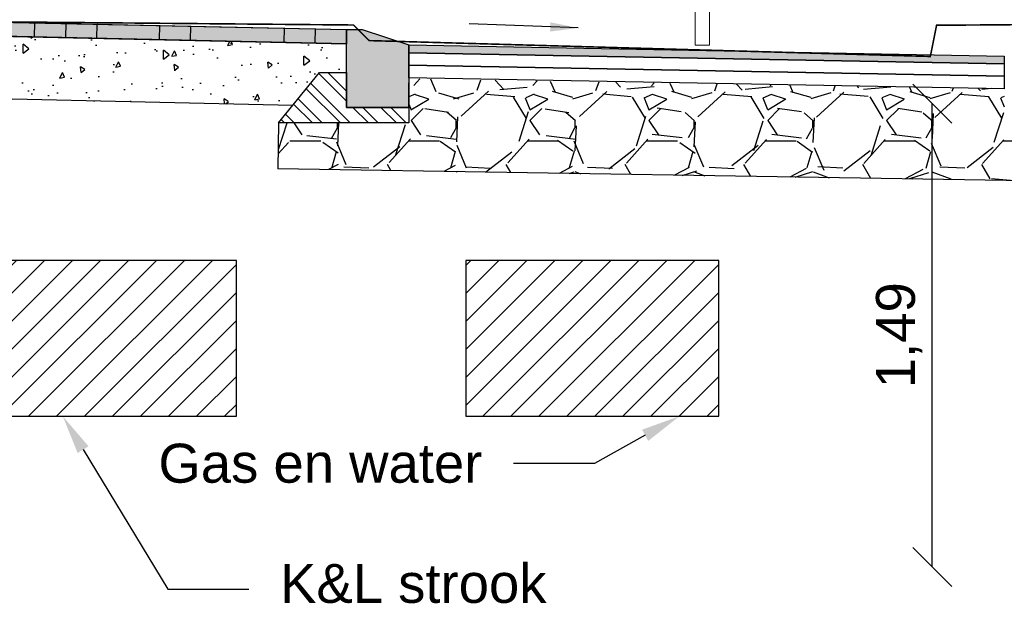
# Model space of a CAD drawing. Header units: metres. Extents: x 8 to 122, y -18 to 26.
# Tile 16 of 54: x 10.38 to 13.54, y 9.76 to 11.62. Entities that reach past the tile are written whole.
import ezdxf
from ezdxf import colors
from ezdxf.entities.mleader import LeaderData, LeaderLine
from ezdxf.math import Vec2, Vec3

# ---------------------------------------------------------------- set-up
doc = ezdxf.new("R2010")
doc.units = ezdxf.units.M
doc.header["$PDMODE"] = 1
doc.linetypes.add('ACAD_ISO02W100', pattern=[15, 12, -3])
doc.layers.add('N-WE-AL-DETAIL-G', color=7, linetype='Continuous')
doc.layers.add('X-XX-AL-AANKLEDING-T25', color=7, linetype='Continuous', lineweight=25)
doc.styles.add('NLCS_ISO', font='arial.ttf')
doc.styles.add('ROMANS', font='romans.shx', dxfattribs={"width": 0.9})
doc.styles.get("Standard").update_dxf_attribs({"font": 'arial.ttf'})
doc.dimstyles.new('1_50', dxfattribs={"dimscale": 0.05, "dimtxt": 1.8, "dimasz": 1.8, "dimexe": 1.8, "dimexo": 0.625, "dimgap": 0.9, "dimtad": 1, "dimlfac": -1, "dimzin": 0, "dimdsep": 46, "dimtxsty": 'ROMANS', "dimcen": 0.9, "dimse1": 1, "dimse2": 1, "dimadec": 0, "dimazin": 0, "dimtfac": 1, "dimtix": 1, "dimtofl": 0, "dimtmove": 2, "dimatfit": 3, "dimfxl": 1, "dimtolj": 1, "dimtzin": 0, "dimarcsym": 0})
doc.dimstyles.new('NLCS_1-50', dxfattribs={"dimscale": 0.05, "dimtxt": 2.5, "dimasz": 2.5, "dimexe": 1.25, "dimexo": 0.625, "dimtad": 1, "dimtxsty": 'Standard', "dimblk": 'OBLIQUE', "dimcen": 0, "dimse1": 1, "dimse2": 1, "dimadec": 0, "dimazin": 0, "dimtfac": 1, "dimtmove": 0, "dimatfit": 3, "dimfxl": 1, "dimarcsym": 0})

# ---------------------------------------------------------------- blocks, each defined once
blk = doc.blocks.new('PFV')
at = {"color": 0, "linetype": 'Continuous', "lineweight": 0}
for p, q in [((0.06399999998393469, 1.70499999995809), (0.125, 1.682999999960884)), ((0.125, 1.682999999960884), (0.1479999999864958, 1.619999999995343)), ((-0.03900000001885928, 1.534999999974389), (-0.02400000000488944, 1.620999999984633)), ((0.0749999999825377, 1.630000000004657), (-0.02400000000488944, 1.620999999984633)), ((0.08799999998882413, 1.475999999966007), (0.0749999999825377, 1.630000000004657)), ((0.1479999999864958, 1.619999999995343), (0.1589999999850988, 1.489999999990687)), ((0.01499999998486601, 1.589999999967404), (0.0009999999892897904, 1.533999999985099)), ((-0.007000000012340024, 1.465999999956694), (-0.03900000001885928, 1.534999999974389)), ((0.0009999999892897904, 1.533999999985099), (0.01399999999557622, 1.529999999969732)), ((0.002999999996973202, 1.505000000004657), (0.02799999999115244, 1.510000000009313)), ((0.1589999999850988, 1.489999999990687), (0.1389999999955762, 1.45499999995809)), ((0.05899999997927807, 1.479999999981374), (-0.007000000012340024, 1.465999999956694)), ((0.01900000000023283, 1.47099999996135), (0.01499999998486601, 1.418999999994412)), ((0.1039999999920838, 1.452999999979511), (0.103000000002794, 1.424999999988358)), ((0.1389999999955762, 1.45499999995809), (0.1039999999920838, 1.452999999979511)), ((0.103000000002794, 1.424999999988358), (0.1490000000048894, 1.402999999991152)), ((0.01499999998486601, 1.418999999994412), (-0.09500000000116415, 1.403999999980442)), ((-0.05199999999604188, 1.407999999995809), (-0.03299999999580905, 1.282999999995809)), ((0.1440000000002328, 1.289999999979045), (0.1539999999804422, 1.400999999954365)), ((0.1490000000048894, 1.402999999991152), (0.2039999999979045, 1.398999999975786)), ((0.2039999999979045, 1.398999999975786), (0.2440000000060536, 1.349999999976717)), ((-0.1420000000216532, 1.365999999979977), (-0.1750000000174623, 1.263999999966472)), ((0.2440000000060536, 1.349999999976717), (0.253999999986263, 1.224999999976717)), ((-0.1750000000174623, 1.263999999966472), (-0.3179999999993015, 1.072999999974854)), ((-0.03299999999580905, 1.282999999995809), (0.1440000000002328, 1.289999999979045)), ((-0.1520000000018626, 1.179999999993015), (-0.1050000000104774, 1.213999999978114)), ((-0.09900000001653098, 1.034999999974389), (-0.1050000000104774, 1.213999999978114)), ((0.1729999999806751, 1.224999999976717), (0.1440000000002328, 1.197999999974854)), ((0.1729999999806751, 1.224999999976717), (0.2149999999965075, 1.054000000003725)), ((0.253999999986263, 1.224999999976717), (0.2999999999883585, 1.070999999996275)), ((-0.2250000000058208, 1.065000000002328), (-0.1520000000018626, 1.179999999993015)), ((0.1440000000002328, 1.197999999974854), (0.1600000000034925, 1.057999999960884)), ((-0.3179999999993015, 1.072999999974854), (-0.3170000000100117, 1.010000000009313)), ((-0.2520000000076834, 0.9899999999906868), (-0.2179999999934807, 1.043000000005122)), ((-0.2179999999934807, 1.043000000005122), (-0.2250000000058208, 1.065000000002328)), ((-0.1650000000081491, 1.035999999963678), (-0.2179999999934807, 1.043000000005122)), ((0.1600000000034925, 1.057999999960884), (0.1600000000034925, 1.045999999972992)), ((0.2489999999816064, 0.8150000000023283), (0.1600000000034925, 1.045999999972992)), ((0.2999999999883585, 1.070999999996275), (0.2149999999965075, 1.054000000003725)), ((0.2149999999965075, 1.054000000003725), (0.253999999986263, 0.9899999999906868)), ((0.3139999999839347, 0.9959999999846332), (0.2999999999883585, 1.070999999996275)), ((-0.3170000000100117, 1.010000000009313), (-0.2520000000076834, 0.9899999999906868)), ((-0.09900000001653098, 1.034999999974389), (-0.1700000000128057, 0.7349999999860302)), ((-0.1400000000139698, 1.005000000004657), (-0.1650000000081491, 1.035999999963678)), ((-0.2520000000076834, 0.9899999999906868), (-0.1530000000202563, 0.9649999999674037)), ((-0.1970000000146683, 0.989000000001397), (-0.1080000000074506, 0.98599999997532)), ((-0.1530000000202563, 0.9649999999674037), (-0.1400000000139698, 1.005000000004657)), ((-0.1080000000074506, 0.98599999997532), (-0.07800000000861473, 0.9579999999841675)), ((-0.1080000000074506, 0.98599999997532), (-0.07800000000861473, 0.9579999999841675)), ((0.1739999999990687, 0.98599999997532), (0.1440000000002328, 0.9579999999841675)), ((0.1739999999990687, 0.98599999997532), (0.2630000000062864, 0.9849999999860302)), ((0.253999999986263, 0.9899999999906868), (0.3139999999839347, 0.9959999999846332)), ((-0.07800000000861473, 0.9579999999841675), (0.1440000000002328, 0.9579999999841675)), ((0.1410000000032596, 0.9389999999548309), (0.09899999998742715, 0.8989999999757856)), ((0.1889999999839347, 0.9349999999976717), (0.1410000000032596, 0.9389999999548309)), ((0.2109999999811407, 0.8989999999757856), (0.1889999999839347, 0.9349999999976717)), ((0.09899999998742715, 0.8989999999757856), (0.09399999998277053, 0.8479999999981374)), ((0.1999999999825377, 0.7849999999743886), (0.2109999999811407, 0.8989999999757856)), ((0.09399999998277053, 0.8479999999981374), (0.1039999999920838, 0.6950000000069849)), ((0.1999999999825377, 0.7849999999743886), (0.2489999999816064, 0.8150000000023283)), ((-0.114000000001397, 0.7459999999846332), (-0.002000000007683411, 0.779999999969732)), ((0.09899999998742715, 0.782999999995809), (0.04399999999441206, 0.7809999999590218)), ((0.1689999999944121, 0.6199999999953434), (0.1999999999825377, 0.7849999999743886)), ((-0.1700000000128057, 0.7349999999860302), (-0.114000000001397, 0.7459999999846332)), ((-0.1119999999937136, 0.75), (-0.1119999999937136, 0.6259999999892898)), ((0.1039999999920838, 0.6950000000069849), (0.09500000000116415, 0.5760000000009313)), ((-0.02900000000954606, 0.5089999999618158), (-0.01200000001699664, 0.635999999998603)), ((-0.1119999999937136, 0.6259999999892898), (-0.1300000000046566, 0.5249999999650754)), ((0.1989999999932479, 0.5349999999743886), (0.1689999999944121, 0.6199999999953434)), ((0.04600000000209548, 0), (0.04600000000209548, 0.5789999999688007)), ((0.09500000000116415, 0.5760000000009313), (0.07999999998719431, 0.5349999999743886)), ((-0.1300000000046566, 0.5249999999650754), (-0.1119999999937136, 0.3229999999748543)), ((-0.0470000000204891, 0.3949999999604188), (-0.02900000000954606, 0.5089999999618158)), ((0.07999999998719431, 0.5349999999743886), (0.08100000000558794, 0.4830000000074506)), ((0.1989999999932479, 0.4830000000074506), (0.1989999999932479, 0.5349999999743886)), ((0.08100000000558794, 0.4830000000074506), (0.1989999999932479, 0.4830000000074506)), ((0.0689999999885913, 0.364000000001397), (0.0689999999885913, 0.4699999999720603)), ((0.0689999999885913, 0.4699999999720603), (0.1059999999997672, 0.4699999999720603)), ((-0.05199999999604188, 0.2539999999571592), (-0.0470000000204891, 0.3949999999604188)), ((-0.1119999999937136, 0.3229999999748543), (-0.1220000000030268, 0.1799999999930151)), ((-0.02199999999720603, 0.1649999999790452), (-0.02199999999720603, 0.3310000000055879)), ((-0.04399999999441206, 0.2010000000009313), (-0.05199999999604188, 0.2539999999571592)), ((-0.07700000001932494, 0.1809999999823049), (-0.04399999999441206, 0.2010000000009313)), ((-0.1220000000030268, 0.1799999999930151), (-0.07700000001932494, 0.1809999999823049)), ((-0.02199999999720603, 0.1649999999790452), (-0.04800000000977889, 0.1649999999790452))]:
    blk.add_line(p, q, dxfattribs=at)
for points in [[(0, 0.75), (0.04399999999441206, 0.75), (0.04399999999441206, 0.8200000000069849), (0, 0.8200000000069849)], [(-0.009000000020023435, 0.7479999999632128), (0.05400000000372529, 0.7479999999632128), (0.05400000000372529, 0.5829999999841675), (-0.009000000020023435, 0.5829999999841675)], [(0.04600000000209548, 0.5789999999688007), (0, 0.5789999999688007), (0, 0), (0.04600000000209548, 0)], [(0.1689999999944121, 0.4799999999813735), (0.1059999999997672, 0.4799999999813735), (0.1059999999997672, 0.4599999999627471), (0.1689999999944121, 0.4599999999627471)], [(0, 0.364000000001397), (-0.04399999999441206, 0.364000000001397), (-0.04399999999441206, 0.3310000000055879), (0, 0.3310000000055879)], [(0.08999999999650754, 0.364000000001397), (0.04600000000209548, 0.364000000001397), (0.04600000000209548, 0.3310000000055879), (0.08999999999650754, 0.3310000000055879)], [(-0.04800000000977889, 0.1749999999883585), (-0.110000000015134, 0.1749999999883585), (-0.110000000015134, 0.154999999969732), (-0.04800000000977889, 0.154999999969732)]]:
    blk.add_lwpolyline(points, close=True, dxfattribs=at)
blk.add_circle((0.02388080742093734, 0.8666630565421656), 0.0455000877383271, dxfattribs=at)
for centre, radius, start, end in [((0.06225238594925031, 1.566719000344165), 0.137455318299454, 89.32117222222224, 139.4037305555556), ((0.1234282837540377, 1.557617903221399), 0.1926589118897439, 149.2356333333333, 214.6193527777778), ((-0.08254247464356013, 1.34043320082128), 0.06397924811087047, 101.3369527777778, 156.2858166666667)]:
    blk.add_arc(centre, radius, start, end, dxfattribs=at)
blk.add_point((0.02400000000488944, 0), dxfattribs=at)
blk = doc.blocks.new('_Oblique')
at = {"color": 0, "linetype": 'ByBlock', "lineweight": -2}
blk.add_line((-0.5, -0.5), (0.5, 0.5), dxfattribs=at)
blk = doc.blocks.new('*D76')
at = {"layer": 'Defpoints', "color": 0, "transparency": 16777216}
for p in [(10.2289270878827, 11.61250063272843), (11.63061138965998, 11.54554465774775), (11.63061138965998, 7.557925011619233)]:
    blk.add_point(p, dxfattribs=at)
at = {"layer": 'N-WE-AL-DETAIL-G', "color": 0, "lineweight": -2, "transparency": 16777216}
blk.add_line((10.2289270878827, 7.557925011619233), (11.63061138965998, 7.557925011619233), dxfattribs=at)
at = {"layer": 'N-WE-AL-DETAIL-G', "color": 0, "lineweight": -2, "transparency": 16777216, "xscale": 0.125, "yscale": 0.125, "zscale": 0.125, "rotation": 180}
blk.add_blockref('_Oblique', (10.2289270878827, 7.557925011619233), dxfattribs=at)
at = {"layer": 'N-WE-AL-DETAIL-G', "color": 0, "lineweight": -2, "transparency": 16777216, "xscale": 0.125, "yscale": 0.125, "zscale": 0.125}
blk.add_blockref('_Oblique', (11.63061138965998, 7.557925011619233), dxfattribs=at)
at = {"layer": 'N-WE-AL-DETAIL-G', "color": 0, "transparency": 16777216, "insert": (10.92976923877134, 7.652698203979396), "char_height": 0.125, "attachment_point": 5}
blk.add_mtext('Trottoir', dxfattribs=at)
blk = doc.blocks.new('*D77')
at = {"layer": 'Defpoints', "color": 0, "transparency": 16777216}
for p in [(11.63061138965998, 11.53761551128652), (13.62920910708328, 11.50831065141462), (13.62920910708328, 7.557925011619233)]:
    blk.add_point(p, dxfattribs=at)
at = {"layer": 'N-WE-AL-DETAIL-G', "color": 0, "lineweight": -2, "transparency": 16777216}
blk.add_line((11.63061138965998, 7.557925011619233), (13.62920910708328, 7.557925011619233), dxfattribs=at)
at = {"layer": 'N-WE-AL-DETAIL-G', "color": 0, "lineweight": -2, "transparency": 16777216, "xscale": 0.125, "yscale": 0.125, "zscale": 0.125, "rotation": 180}
blk.add_blockref('_Oblique', (11.63061138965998, 7.557925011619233), dxfattribs=at)
at = {"layer": 'N-WE-AL-DETAIL-G', "color": 0, "lineweight": -2, "transparency": 16777216, "xscale": 0.125, "yscale": 0.125, "zscale": 0.125}
blk.add_blockref('_Oblique', (13.62920910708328, 7.557925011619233), dxfattribs=at)
at = {"layer": 'N-WE-AL-DETAIL-G', "color": 0, "transparency": 16777216, "insert": (12.62991024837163, 7.669026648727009), "char_height": 0.125, "attachment_point": 5}
blk.add_mtext('Fietspad', dxfattribs=at)
blk = doc.blocks.new('*D64')
at = {"layer": 'Defpoints', "color": 0, "transparency": 16777216}
for p in [(10.2289270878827, 11.61250063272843), (11.43061138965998, 11.58554465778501), (11.43061138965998, 8.079914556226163)]:
    blk.add_point(p, dxfattribs=at)
at = {"layer": 'N-WE-AL-DETAIL-G', "color": 0, "lineweight": -2, "transparency": 16777216}
blk.add_line((10.2289270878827, 8.079914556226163), (11.43061138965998, 8.079914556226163), dxfattribs=at)
at = {"layer": 'N-WE-AL-DETAIL-G', "color": 0, "lineweight": -2, "transparency": 16777216, "xscale": 0.125, "yscale": 0.125, "zscale": 0.125, "rotation": 180}
blk.add_blockref('_Oblique', (10.2289270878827, 8.079914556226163), dxfattribs=at)
at = {"layer": 'N-WE-AL-DETAIL-G', "color": 0, "lineweight": -2, "transparency": 16777216, "xscale": 0.125, "yscale": 0.125, "zscale": 0.125}
blk.add_blockref('_Oblique', (11.43061138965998, 8.079914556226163), dxfattribs=at)
at = {"layer": 'N-WE-AL-DETAIL-G', "color": 0, "transparency": 16777216, "insert": (10.82976923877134, 8.186283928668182), "char_height": 0.125, "attachment_point": 5}
blk.add_mtext('1,20', dxfattribs=at)
blk = doc.blocks.new('*D65')
at = {"layer": 'Defpoints', "color": 0, "transparency": 16777216}
for p in [(11.43061138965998, 11.58554465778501), (11.63061138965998, 11.54554465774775), (11.63061138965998, 8.079914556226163)]:
    blk.add_point(p, dxfattribs=at)
at = {"layer": 'N-WE-AL-DETAIL-G', "color": 0, "lineweight": -2, "transparency": 16777216}
blk.add_line((11.43061138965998, 8.079914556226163), (11.63061138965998, 8.079914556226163), dxfattribs=at)
at = {"layer": 'N-WE-AL-DETAIL-G', "color": 0, "lineweight": -2, "transparency": 16777216, "xscale": 0.125, "yscale": 0.125, "zscale": 0.125, "rotation": 180}
blk.add_blockref('_Oblique', (11.43061138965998, 8.079914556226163), dxfattribs=at)
at = {"layer": 'N-WE-AL-DETAIL-G', "color": 0, "lineweight": -2, "transparency": 16777216, "xscale": 0.125, "yscale": 0.125, "zscale": 0.125}
blk.add_blockref('_Oblique', (11.63061138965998, 8.079914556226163), dxfattribs=at)
at = {"layer": 'N-WE-AL-DETAIL-G', "color": 0, "transparency": 16777216, "insert": (11.53061138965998, 8.186283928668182), "char_height": 0.125, "attachment_point": 5}
blk.add_mtext('0,20', dxfattribs=at)
blk = doc.blocks.new('*D66')
at = {"layer": 'Defpoints', "color": 0, "transparency": 16777216}
for p in [(11.63061138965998, 11.54554465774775), (13.62920910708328, 11.50831065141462), (13.62920910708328, 8.079914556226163)]:
    blk.add_point(p, dxfattribs=at)
at = {"layer": 'N-WE-AL-DETAIL-G', "color": 0, "lineweight": -2, "transparency": 16777216}
blk.add_line((11.63061138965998, 8.079914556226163), (13.62920910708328, 8.079914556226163), dxfattribs=at)
at = {"layer": 'N-WE-AL-DETAIL-G', "color": 0, "lineweight": -2, "transparency": 16777216, "xscale": 0.125, "yscale": 0.125, "zscale": 0.125, "rotation": 180}
blk.add_blockref('_Oblique', (11.63061138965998, 8.079914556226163), dxfattribs=at)
at = {"layer": 'N-WE-AL-DETAIL-G', "color": 0, "lineweight": -2, "transparency": 16777216, "xscale": 0.125, "yscale": 0.125, "zscale": 0.125}
blk.add_blockref('_Oblique', (13.62920910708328, 8.079914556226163), dxfattribs=at)
at = {"layer": 'N-WE-AL-DETAIL-G', "color": 0, "transparency": 16777216, "insert": (12.62991024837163, 8.186283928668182), "char_height": 0.125, "attachment_point": 5}
blk.add_mtext('2,00', dxfattribs=at)
blk = doc.blocks.new('*D80')
at = {"layer": 'Defpoints', "color": 0, "transparency": 16777216}
for p in [(13.30824973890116, 11.34995295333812), (13.63916510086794, 11.34995295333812), (13.63917071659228, 9.86431052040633)]:
    blk.add_point(p, dxfattribs=at)
at = {"layer": 'N-WE-AL-DETAIL-G', "color": 0, "lineweight": -2, "transparency": 16777216}
blk.add_line((13.30824973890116, 9.86431052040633), (13.30824973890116, 11.34995295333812), dxfattribs=at)
at = {"layer": 'N-WE-AL-DETAIL-G', "color": 0, "lineweight": -2, "transparency": 16777216, "xscale": 0.125, "yscale": 0.125, "zscale": 0.125}
for p, rotation in [((13.30824973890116, 11.34995295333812), 90), ((13.30824973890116, 9.86431052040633), 270)]:
    blk.add_blockref('_Oblique', p, dxfattribs=dict(at, rotation=rotation))
at = {"layer": 'N-WE-AL-DETAIL-G', "color": 0, "transparency": 16777216, "insert": (13.20188036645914, 10.60713173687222), "char_height": 0.125, "attachment_point": 5, "rotation": 90}
blk.add_mtext('1,49', dxfattribs=at)

msp = doc.modelspace()

# ---------------------------------------------------------------- hatches: boundary and pattern name
at = {"layer": 'N-WE-AL-DETAIL-G', "true_color": 0x71432d}
h = msp.add_hatch(color=17, dxfattribs=at)
h.dxf.hatch_style = 1
h.paths.add_polyline_path([(10.2289270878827, 11.61250063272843), (11.43061138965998, 11.58761551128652), (11.43061138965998, 11.54110628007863), (10.2289270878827, 11.56768542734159)])
at = {"layer": 'N-WE-AL-DETAIL-G'}
h = msp.add_hatch(color=252, dxfattribs=at)
h.dxf.hatch_style = 1
h.paths.add_polyline_path([(11.63061138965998, 11.33761551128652), (11.43061138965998, 11.33761551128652), (11.43061138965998, 11.58761551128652), (11.48061138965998, 11.58761551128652), (11.63061138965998, 11.53761551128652)])
at = {"layer": 'N-WE-AL-DETAIL-G', "linetype": 'Continuous'}
h = msp.add_hatch(dxfattribs=at)
h.set_pattern_fill('AR-CONC', color=252, scale=0.001, angle=45, style=0)
h.set_pattern_definition([(94.99999999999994, (10.88003576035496, 11.45622896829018), (0.1400946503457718, 0.1175533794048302), [0.01905, -0.20955]), (40.00000000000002, (10.88003576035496, 11.45622896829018), (-0.1600184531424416, 0.1101767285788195), [0.01524, -0.16764058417]), (145.4514447, (10.89171027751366, 11.46602505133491), (-0.01992379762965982, 0.2277301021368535), [0.0161900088, -0.1780902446]), (91.18419999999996, (10.84411473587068, 11.49214999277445), (0.2214102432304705, 0.1619534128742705), [0.02857499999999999, -0.3143249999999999]), (141.63555761, (10.86256555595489, 11.50564611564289), (-0.00708661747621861, 0.3428267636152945), [0.02428502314, -0.26713560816]), (36.18415117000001, (10.84411473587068, 11.49214999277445), (-0.007086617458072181, 0.3428267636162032), [0.02285996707, -0.25145973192]), (66, (10.87105550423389, 11.50113024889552), (0.1795199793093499, 0.03489514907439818), [0.01904999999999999, -0.2095499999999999]), (11.00000000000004, (10.87105550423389, 11.50113024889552), (-0.08653992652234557, 0.1739411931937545), [0.01524, -0.16764]), (116.451445, (10.88601550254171, 11.50403817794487), (0.09298005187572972, 0.2088363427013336), [0.0161900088, -0.1780899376]), (82.50000000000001, (10.88003576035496, 11.45622896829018), (-0.05760546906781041, 0.06197341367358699), [0, -0.1656079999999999, 0, -0.1701799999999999, 0, -0.1682749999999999]), (52.49999999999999, (10.88003576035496, 11.45622896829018), (-0.02358972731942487, 0.1180870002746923), [0, -0.09702799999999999, 0, -0.161798, 0, -0.06413500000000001]), (12.5, (10.83998381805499, 11.41617702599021), (0.09992786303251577, 0.0918261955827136), [0, -0.0635, 0, -0.19812, 0, -0.26289]), (2.499999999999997, (10.82202330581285, 11.39821651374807), (0.08676390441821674, 0.1227223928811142), [0, -0.08255, 0, -0.131572, 0, -0.18669])])
h.paths.add_polyline_path([(10.2289270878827, 11.56768542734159), (11.43061138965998, 11.54110628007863), (11.43061138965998, 11.44909502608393), (11.34392055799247, 11.44903336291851), (11.25880714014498, 11.34465583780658), (10.2289270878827, 11.36764167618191)])
at = {"layer": 'N-WE-AL-DETAIL-G'}
h = msp.add_hatch(color=12, dxfattribs=at)
h.dxf.hatch_style = 1
h.paths.add_polyline_path([(11.63061138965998, 11.53761551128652), (13.53916827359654, 11.50216364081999), (13.53848913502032, 11.47717286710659), (11.63061138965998, 11.51261553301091)])
at = {"layer": 'N-WE-AL-DETAIL-G', "linetype": 'Continuous'}
h = msp.add_hatch(dxfattribs=at)
h.set_pattern_fill('GRAVEL', color=252, scale=0.015, style=0)
h.set_pattern_definition([(228.0127875, (15.48344102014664, 11.43765734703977), (-3.048000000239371, -3.428999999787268), [0.051258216, -5.07457254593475]), (184.969741, (15.44915102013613, 11.39955734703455), (4.571999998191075, 0.3810000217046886), [0.08796070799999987, -8.708107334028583]), (132.5104471, (15.36152102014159, 11.39193734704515), (3.810000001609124, -4.190999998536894), [0.062022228, -6.140208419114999]), (267.273689, (15.21293102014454, 11.29668734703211), (0.3810000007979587, 7.619999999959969), [0.08010067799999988, -7.929965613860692]), (292.83365418, (15.20912102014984, 11.21667734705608), (-1.905000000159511, 4.571999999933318), [0.07854505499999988, -7.775971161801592]), (357.2736889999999, (15.23960102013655, 11.14428734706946), (-7.619999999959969, 0.3810000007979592), [0.08010067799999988, -7.929965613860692]), (37.69424047, (15.31961102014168, 11.14047734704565), (-4.952999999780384, -3.810000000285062), [0.105929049, -10.48696729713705]), (72.25532837, (15.40343102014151, 11.20524734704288), (2.667000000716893, 8.381999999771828), [0.100007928, -9.90078849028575]), (121.42956562, (15.43391102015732, 11.30049734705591), (-3.048000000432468, 4.952999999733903), [0.08037195, -7.956831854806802]), (175.2363583, (15.39200102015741, 11.36907734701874), (4.190999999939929, -0.3810000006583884), [0.09175699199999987, -4.496090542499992]), (222.3974378, (15.30056102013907, 11.37669734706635), (-4.571999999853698, -4.191000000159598), [0.118661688, -11.74751587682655]), (138.81407483, (15.59012102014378, 11.29287734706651), (-2.666999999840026, 2.286000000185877), [0.04050068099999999, -4.0095848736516]), (171.4692344, (15.55964102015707, 11.31954734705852), (4.953000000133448, -0.7619999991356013), [0.07705229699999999, -7.628195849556]), (225, (15.48344102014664, 11.33097734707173), (-5.329070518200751e-17, -0.3810000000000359), [0.053881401, -0.4849339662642]), (203.19859051, (15.45677102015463, 11.37669734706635), (1.905000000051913, 0.7619999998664), [0.02901619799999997, -2.872593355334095]), (291.80140949, (15.43010102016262, 11.36526734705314), (-0.3810000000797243, 1.142999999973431), [0.041034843, -2.0107129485]), (30.96375653, (15.44534102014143, 11.32716734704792), (1.143000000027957, 0.7619999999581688), [0.06664794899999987, -2.154944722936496]), (161.56505118, (15.50249102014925, 11.36145734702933), (0.7620000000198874, -0.380999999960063), [0.048193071, -1.1566347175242]), (16.389540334, (15.20912102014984, 11.36526734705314), (3.810000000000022, 1.143000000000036), [0.06751320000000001, -6.68382400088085]), (70.34617594, (15.27389102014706, 11.38431734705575), (-1.524000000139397, -4.190999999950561), [0.056639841, -5.607332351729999]), (293.19859051, (15.50249102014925, 11.43765734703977), (-0.7619999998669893, 1.905000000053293), [0.05803201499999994, -2.843577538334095]), (343.6104596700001, (15.52535102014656, 11.38431734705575), (-3.810000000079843, 1.142999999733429), [0.06751319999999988, -6.683824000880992]), (339.44395478, (15.20912102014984, 11.12904734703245), (-1.904999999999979, 0.7620000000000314), [0.06510527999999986, -3.190160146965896]), (294.7751406, (15.27008102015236, 11.10618734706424), (-1.90500000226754, 4.190999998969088), [0.05455081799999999, -5.400539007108]), (66.80140949, (15.50630102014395, 11.05665734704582), (0.7619999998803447, 1.905000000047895), [0.05803201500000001, -2.843577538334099]), (17.35402464, (15.52916102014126, 11.10999734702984), (-4.952999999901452, -1.524000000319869), [0.06386741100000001, -6.322856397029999]), (69.44395478, (15.31961102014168, 11.05665734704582), (-0.7620000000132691, -1.904999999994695), [0.03255263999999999, -3.2227127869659]), (101.309932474, (15.48344102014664, 11.05665734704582), (-0.38100000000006, 1.524000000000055), [0.01942719, -1.9232992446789]), (165.963756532, (15.47963102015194, 11.07570734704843), (1.142999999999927, -0.3809999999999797), [0.078545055, -1.49235818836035]), (186.00900596, (15.40343102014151, 11.09475734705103), (3.809999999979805, 0.381000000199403), [0.07279004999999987, -7.206204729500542]), (303.69006753, (15.44534102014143, 11.29287734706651), (-0.3810000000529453, 0.7619999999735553), [0.054948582, -1.318766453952]), (353.15722659, (15.47582102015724, 11.2471573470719), (6.477000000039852, -0.761999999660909), [0.095933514, -9.49740135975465]), (60.9453959, (15.57107102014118, 11.23572734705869), (-1.524000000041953, -2.666999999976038), [0.039226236, -3.883408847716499]), (90, (15.59012102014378, 11.2700173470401), (-0.3809999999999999, 0.3809999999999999), [0.02286, -0.35814]), (120.25643716, (15.39581102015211, 11.10618734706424), (1.523999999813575, -2.667000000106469), [0.052930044, -5.240091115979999]), (48.01278749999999, (15.3691410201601, 11.15190734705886), (3.048000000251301, 3.428999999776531), [0.102516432, -5.023314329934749]), (0, (15.43772102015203, 11.22810734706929), (0.3809999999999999, 0.3809999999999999), [0.09906, -0.28194]), (325.3048465, (15.53678102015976, 11.22810734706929), (3.81000000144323, -2.666999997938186), [0.060241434, -5.963897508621]), (254.0546040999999, (15.58631102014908, 11.19381734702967), (-0.3809999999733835, -1.524000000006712), [0.05547436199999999, -2.7182475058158]), (207.64597536, (15.57107102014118, 11.14047734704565), (-7.239000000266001, -3.809999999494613), [0.09032176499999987, -8.941869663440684]), (175.42607874, (15.49106102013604, 11.09856734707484), (-4.952999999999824, 0.3809999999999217), [0.09555441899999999, -9.459876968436])])
h.paths.add_polyline_path([(13.63921503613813, 11.10133339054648), (13.63917071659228, 11.25031052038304), (13.53917071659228, 11.25031052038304), (13.53914849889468, 11.3971636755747), (11.63061138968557, 11.42983030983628), (11.63061138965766, 11.28761551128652), (11.21229428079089, 11.28761551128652), (11.21086542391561, 11.14066668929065)])
h = msp.add_hatch(dxfattribs=at)
h.set_pattern_fill('STEEL', color=252, scale=0.02, angle=90, style=0)
h.set_pattern_definition([(135, (-5.279394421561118, 0.8893378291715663), (-0.04490128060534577, -0.04490128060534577), []), (135, (-5.311144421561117, 0.8893378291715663), (-0.04490128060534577, -0.04490128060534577), [])])
h.paths.add_polyline_path([(11.28309089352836, 11.28761551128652), (11.21229428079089, 11.28761551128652), (11.34392055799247, 11.44903336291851), (11.4308139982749, 11.44909517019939), (11.43061138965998, 11.33761551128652), (11.63061138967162, 11.33761551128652), (11.63061138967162, 11.41234808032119), (11.63061138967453, 11.41614041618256), (11.63061138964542, 11.28761551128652)])
at = {"layer": 'N-WE-AL-DETAIL-G'}
h = msp.add_hatch(dxfattribs=at)
h.set_pattern_fill('ANSI31', color=252, scale=0.02)
h.set_pattern_definition([(45, (-6.979085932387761, 0.7695501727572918), (-0.04490128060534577, 0.04490128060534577), [])])
h.paths.add_polyline_path([(11.07774700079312, 10.84710601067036), (10.26665141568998, 10.84710601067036), (10.26665141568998, 10.34710601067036), (11.07774700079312, 10.34710601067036)])
h = msp.add_hatch(dxfattribs=at)
h.set_pattern_fill('ANSI31', color=252, scale=0.02)
h.set_pattern_definition([(45, (-5.432732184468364, 0.7695501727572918), (-0.04490128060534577, 0.04490128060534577), [])])
h.paths.add_polyline_path([(12.62410074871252, 10.84710601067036), (11.81300516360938, 10.84710601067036), (11.81300516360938, 10.34710601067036), (12.62410074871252, 10.34710601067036)])

# ---------------------------------------------------------------- linework, layer by layer
msp.add_lwpolyline([(11.63061138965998, 11.33761551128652), (11.43061138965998, 11.33761551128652), (11.43061138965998, 11.58761551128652), (11.48061138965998, 11.58761551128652), (11.63061138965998, 11.53761551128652)], close=True)
at = {"layer": 'N-WE-AL-DETAIL-G', "linetype": 'Continuous'}
for p, q in [((10.2289270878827, 11.61250063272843), (11.43061138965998, 11.58761551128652)), ((10.50375717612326, 11.60517630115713), (10.50375717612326, 11.6067466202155)), ((10.2289270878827, 11.56768542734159), (11.43061138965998, 11.54110628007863)), ((10.2289270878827, 11.36764167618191), (11.25880714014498, 11.34465583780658)), ((11.21229428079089, 11.28761551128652), (11.21086542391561, 11.14066668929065)), ((13.63921503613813, 11.10133339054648), (11.21086542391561, 11.14066668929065))]:
    msp.add_line(p, q, dxfattribs=at)
at = {"layer": 'N-WE-AL-DETAIL-G', "color": 42, "linetype": 'ACAD_ISO02W100', "ltscale": 0.01, "const_width": 0.005, "flags": 128}
msp.add_lwpolyline([(10.2289270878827, 11.61250063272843), (11.45326200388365, 11.60163204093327), (11.50326200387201, 11.55163204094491), (13.30198311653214, 11.5007440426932), (13.32198311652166, 11.60074404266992), (13.59132377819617, 11.60276941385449), (13.60642340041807, 11.65043492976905), (14.60727007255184, 11.64147779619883), (14.63316250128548, 11.59870418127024), (18.88185336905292, 11.70600247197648)], dxfattribs=at)
at = {"layer": 'N-WE-AL-DETAIL-G'}
for points in [[(10.2289270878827, 11.61250063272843), (11.43061138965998, 11.58761551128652), (11.43061138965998, 11.54110628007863), (10.2289270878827, 11.56768542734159)], [(11.63061138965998, 11.53761551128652), (11.63061138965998, 11.53761551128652), (13.53916827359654, 11.50216364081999), (13.53913531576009, 11.47716366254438), (11.63061138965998, 11.51261553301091)], [(11.63061138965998, 11.51261553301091), (11.63061138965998, 11.51261553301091), (13.53916827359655, 11.47716366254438), (13.53911554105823, 11.4371636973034), (11.63064434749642, 11.47261551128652)], [(11.63064434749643, 11.47261551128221), (11.63064434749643, 11.47261551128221), (13.539201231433, 11.43716364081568), (13.53914849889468, 11.3971636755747), (11.63067730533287, 11.43261548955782)], [(11.07774700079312, 10.84710601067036), (10.26665141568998, 10.84710601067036), (10.26665141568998, 10.34710601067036), (11.07774700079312, 10.34710601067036)], [(12.62410074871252, 10.84710601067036), (11.81300516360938, 10.84710601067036), (11.81300516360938, 10.34710601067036), (12.62410074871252, 10.34710601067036)]]:
    msp.add_lwpolyline(points, close=True, dxfattribs=at)
at = {"layer": 'N-WE-AL-DETAIL-G', "color": 252, "linetype": 'Continuous'}
for points in [[(10.43088036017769, 11.60986877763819), (10.42985216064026, 11.56338228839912)], [(10.53083145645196, 11.60751706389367), (10.52980325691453, 11.5610305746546)], [(10.63080700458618, 11.60530578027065), (10.62977880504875, 11.55881929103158)], [(10.83075810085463, 11.60088321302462), (10.8297299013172, 11.55439672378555)], [(10.93073364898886, 11.5986719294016), (10.92970544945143, 11.55218544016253)], [(11.23068474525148, 11.59217850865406), (11.22965654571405, 11.54569201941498)], [(11.33066029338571, 11.58996722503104), (11.32963209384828, 11.54348073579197)]]:
    msp.add_lwpolyline(points, dxfattribs=at)
at = {"layer": 'N-WE-AL-DETAIL-G', "linetype": 'Continuous'}
msp.add_lwpolyline([(11.28309089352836, 11.28761551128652), (11.21229428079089, 11.28761551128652), (11.34392055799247, 11.44903336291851), (11.4308139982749, 11.44909517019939), (11.43061138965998, 11.33761551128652), (11.63061138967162, 11.33761551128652), (11.63061138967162, 11.41234808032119), (11.63061138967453, 11.41614041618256), (11.63061138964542, 11.28761551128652)], close=True, dxfattribs=at)

# ---------------------------------------------------------------- block references
at = {"layer": 'N-WE-AL-DETAIL-G', "color": 252, "xscale": 0.999997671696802, "yscale": 0.999997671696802, "zscale": 0.5, "rotation": 0.01258428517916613}
msp.add_blockref('PFV', (12.54843540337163, 11.53673814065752), dxfattribs=at)

# ---------------------------------------------------------------- dimensions: what is measured, and where the dimension line sits
at = {"layer": 'N-WE-AL-DETAIL-G'}
for base, p1, p2, text, picture, middle in [((11.63061138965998, 7.557925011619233), (10.2289270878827, 11.61250063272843), (11.63061138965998, 11.54554465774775), 'Trottoir', '*D76', (10.92976923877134, 7.652698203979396)), ((13.62920910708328, 7.557925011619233), (11.63061138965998, 11.53761551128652), (13.62920910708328, 11.50831065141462), 'Fietspad', '*D77', (12.62991024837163, 7.669026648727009))]:
    dim = msp.add_linear_dim(base=base, p1=p1, p2=p2, text=text, dimstyle='NLCS_1-50', override={"dimzin": 0}, dxfattribs=at)
    dim.commit()
    dim.dimension.update_dxf_attribs({"geometry": picture, "text_midpoint": middle})
for base, p1, p2, picture, middle in [((11.43061138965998, 8.079914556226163), (10.2289270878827, 11.61250063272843), (11.43061138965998, 11.58554465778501), '*D64', (10.82976923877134, 8.186283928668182)), ((13.62920910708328, 8.079914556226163), (11.63061138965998, 11.54554465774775), (13.62920910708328, 11.50831065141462), '*D66', (12.62991024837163, 8.186283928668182))]:
    dim = msp.add_linear_dim(base=base, p1=p1, p2=p2, dimstyle='NLCS_1-50', override={"dimzin": 0}, dxfattribs=at)
    dim.commit()
    dim.dimension.update_dxf_attribs({"geometry": picture, "text_midpoint": middle})
dim = msp.add_linear_dim(base=(11.63061138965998, 8.079914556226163), p1=(11.43061138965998, 11.58554465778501), p2=(11.63061138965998, 11.54554465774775), dimstyle='NLCS_1-50', override={"dimzin": 0}, dxfattribs=at)
dim.commit()
dim.dimension.update_dxf_attribs({"geometry": '*D65', "text_midpoint": (11.53061138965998, 8.079914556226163), "dimtype": 160})
dim = msp.add_linear_dim(base=(13.30824973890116, 11.34995295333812), p1=(13.63917071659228, 9.864310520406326), p2=(13.63916510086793, 11.34995295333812), angle=90, dimstyle='NLCS_1-50', override={"dimzin": 0}, dxfattribs=at)
dim.commit()
dim.dimension.update_dxf_attribs({"geometry": '*D80', "text_midpoint": (13.20188036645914, 10.60713173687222)})

# ---------------------------------------------------------------- leaders
msp.add_leader([(12.17375064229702, 11.59200593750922), (11.82332780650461, 11.60557529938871)], dimstyle='1_50', override={"dimtad": 0}, dxfattribs=at)
at = {"layer": 'X-XX-AL-AANKLEDING-T25'}
ml = msp.add_multileader_mtext('Standard', dxfattribs=at)
ml.set_content('Boomplantvak:\\P\\pxi-3,l3,t3;{\\fSymbol|b0|i0|c2|p18;·^I}0,15m Teelaarde\\P{\\fSymbol|b0|i0|c2|p18;·^I}1,30m bomengrond\\P{\\fSymbol|b0|i0|c2|p18;·^I}0,15m bomenzand', color=256, style='NLCS_ISO')
ml.set_leader_properties()
ml.build(insert=Vec2(0, 0))
ml.multileader.update_dxf_attribs({"arrow_head_size": 0.125})
ctx = ml.context
ctx.base_point, ctx.char_height, ctx.arrow_head_size, ctx.landing_gap_size, ctx.plane_origin = Vec3(12.57005134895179, 13.3454853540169), 0.125, 0.125, 0.1, Vec3(16.13393106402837, 10.72291956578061)
notes = []
notes.append((ctx, [(0, (1, 1, 0), (14.88713464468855, 13.3454853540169), (-1, 0), 0.2593070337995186, [(0, [(14.88713464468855, 11.4028618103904)], 0, [])])]))
ctx.mtext.insert, ctx.mtext.flow_direction = Vec3(12.67005134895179, 13.42034892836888), 5
ml = msp.add_multileader_mtext('Standard', dxfattribs=at)
ml.set_content('Opsluitband 100x200mm', color=256, style='NLCS_ISO')
ml.set_leader_properties()
ml.build(insert=Vec2(0, 0))
ml.multileader.update_dxf_attribs({"arrow_head_size": 0.125})
ctx = ml.context
ctx.base_point, ctx.char_height, ctx.arrow_head_size, ctx.landing_gap_size, ctx.plane_origin = Vec3(11.21053185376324, 12.34557460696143), 0.125, 0.125, 0.1, Vec3(14.83836109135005, 10.75096470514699)
notes.append((ctx, [(0, (1, 1, 0), (13.59156467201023, 12.34557460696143), (-1, 0), 0.2593070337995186, [(0, [(13.59156467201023, 11.43090694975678)], 0, [])])]))
ctx.mtext.insert, ctx.mtext.flow_direction = Vec3(11.31053185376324, 12.42542624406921), 5
ml = msp.add_multileader_mtext('Standard', dxfattribs=at)
ml.set_content('K&L strook\\P(locatie indicatief)', color=256, style='NLCS_ISO')
ml.set_leader_properties()
ml.build(insert=Vec2(0, 0))
ml.multileader.update_dxf_attribs({"arrow_head_size": 0.125})
ctx = ml.context
ctx.base_point, ctx.char_height, ctx.arrow_head_size, ctx.landing_gap_size, ctx.plane_origin = Vec3(11.11771763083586, 9.793203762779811), 0.125, 0.125, 0.1, Vec3(9.964833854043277, 8.824879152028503)
notes.append((ctx, [(0, (1, 1, 0), (10.85841059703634, 9.793203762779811), (1, 0), 0.2593070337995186, [(0, [(10.5213488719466, 10.34710601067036)], 0, [])])]))
ctx.mtext.insert, ctx.mtext.flow_direction = Vec3(11.21771763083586, 9.87407859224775), 5
ml = msp.add_multileader_mtext('Standard', dxfattribs=at)
ml.set_content('Gas en water', color=256, style='NLCS_ISO')
ml.set_leader_properties()
ml.build(insert=Vec2(0, 0))
ml.multileader.update_dxf_attribs({"arrow_head_size": 0.125})
ctx = ml.context
ctx.base_point, ctx.char_height, ctx.arrow_head_size, ctx.landing_gap_size, ctx.plane_origin = Vec3(10.73458843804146, 10.19576809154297), 0.125, 0.125, 0.1, Vec3(9.80185796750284, 9.227443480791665)
ctx.text_align_type = 2
notes.append((ctx, [(1, (1, 1, 0), (12.22552916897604, 10.19576809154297), (-1, 0), 0.2593070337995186, [(0, [(12.49715521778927, 10.34710601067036)], 0, [])])]))
ctx.mtext.insert, ctx.mtext.alignment, ctx.mtext.flow_direction = Vec3(11.86622213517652, 10.25933391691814), 3, 5
for ctx, leaders in notes:
    for number, flags, end, landing, length, lines in leaders:
        leader = LeaderData()
        leader.index, (leader.has_last_leader_line, leader.has_dogleg_vector, leader.attachment_direction) = number, flags
        leader.last_leader_point, leader.dogleg_vector, leader.dogleg_length = Vec3(end), Vec3(landing), length
        for number, points, colour, breaks in lines:
            line = LeaderLine()
            line.index, line.vertices, line.color, line.breaks = number, Vec3.list(points), colors.encode_raw_color(colour), breaks
            leader.lines.append(line)
        ctx.leaders.append(leader)

doc.saveas('drawing.dxf')
